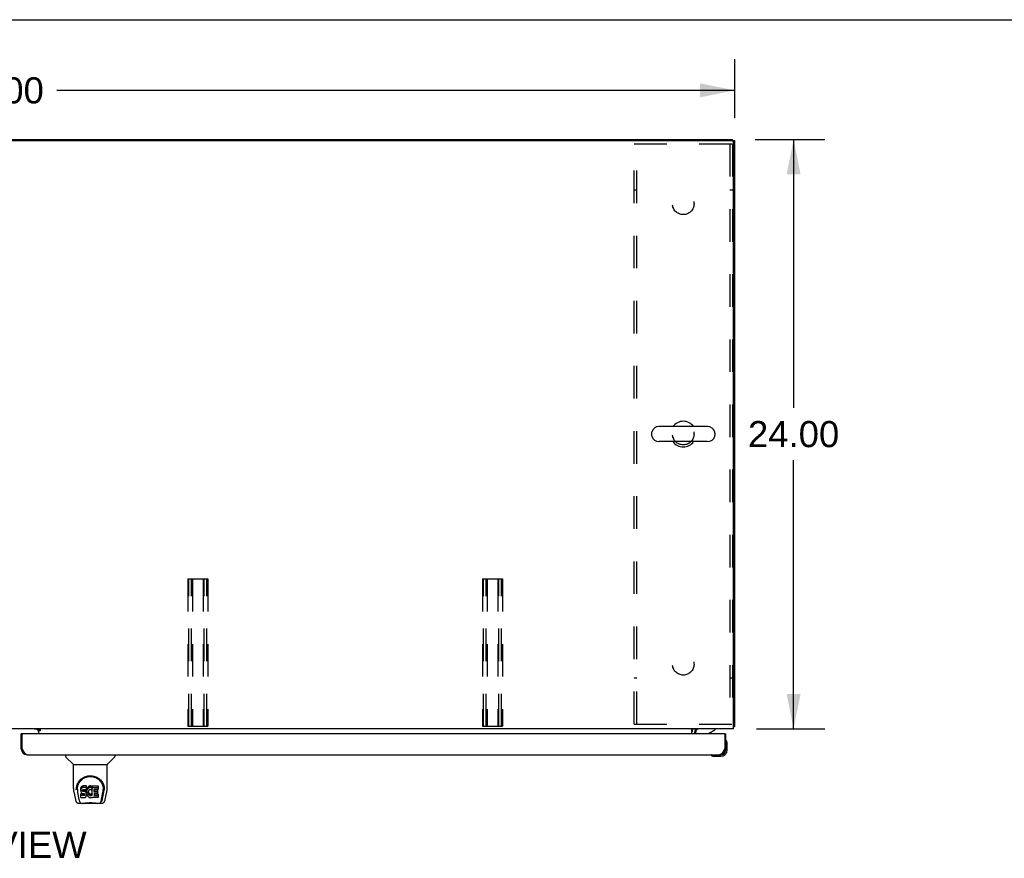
# Model space of a CAD drawing. Header units: inches. Extents: x 0 to 241, y 0 to 156.
# Tile 16 of 21: x 77 to 117, y 122 to 156. Entities that reach past the tile are written whole.
import ezdxf

# ---------------------------------------------------------------- set-up
doc = ezdxf.new("R2010")
doc.units = ezdxf.units.IN
doc.header["$LTSCALE"] = 13.26
doc.header["$MEASUREMENT"] = 0
doc.linetypes.add('HIDDEN', pattern=[0.2, 0.1, -0.1])
doc.layers.get('0').update_dxf_attribs({"linetype": 'CONTINUOUS'})
for name, color, linetype in [('02___PRT_ALL_AXES', 7, 'CONTINUOUS'), ('DEFAULT_2', 8, 'HIDDEN'), ('DIMENSIONS', 7, 'CONTINUOUS')]:
    doc.layers.add(name, color=color, linetype=linetype)
doc.styles.get("Standard").update_dxf_attribs({"font": 'arial.ttf'})
doc.dimstyles.new('DIMSTYLE_1', dxfattribs={"dimtxt": 1.063636, "dimasz": 1.418182, "dimexe": 0.09, "dimexo": 0.07, "dimgap": 0.0375, "dimtad": 0, "dimtih": 1, "dimtoh": 1, "dimzin": 4, "dimdsep": 46, "dimtxsty": 'Standard', "dimblk": '_FILLED', "dimblk1": '_FILLED', "dimblk2": '_FILLED', "dimcen": 0.09, "dimazin": 1, "dimtfac": 1, "dimtdec": 3, "dimtofl": 0, "dimtmove": 0, "dimatfit": 3, "dimldrblk": '_FILLED', "dimfxl": 1, "dimtolj": 1, "dimtzin": 4, "dimarcsym": 0})

# ---------------------------------------------------------------- blocks, each defined once
blk = doc.blocks.new('_FILLED')
at = {"color": 0, "linetype": 'ByBlock'}
blk.add_solid([(0, 0), (-1, 0.2), (-1, -0.2)], dxfattribs=at)
blk = doc.blocks.new('*D1')
at = {"layer": 'DIMENSIONS', "color": 2, "linetype": 'Continuous'}
for p, q in [((46.476, 151.891), (46.476, 154.399)), ((106.476, 152.006), (106.476, 154.399)), ((46.476, 153.123), (74.085, 153.123)), ((106.476, 153.123), (78.866, 153.123))]:
    blk.add_line(p, q, dxfattribs=at)
at = {"layer": 'DIMENSIONS', "color": 2, "linetype": 'Continuous', "xscale": 1.4181818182, "yscale": 1.4181818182, "zscale": 1.4181818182, "rotation": 180}
blk.add_blockref('_FILLED', (46.476, 153.123), dxfattribs=at)
at = {"layer": 'DIMENSIONS', "color": 2, "linetype": 'Continuous', "xscale": 1.4181818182, "yscale": 1.4181818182, "zscale": 1.4181818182}
blk.add_blockref('_FILLED', (106.476, 153.123), dxfattribs=at)
at = {"layer": 'DIMENSIONS', "color": 2, "linetype": 'Continuous', "insert": (76.476, 153.655), "char_height": 1.0636, "width": 3.7168, "attachment_point": 2, "line_spacing_factor": 0.9}
blk.add_mtext('60.00', dxfattribs=at)
blk = doc.blocks.new('*D10')
at = {"layer": 'DIMENSIONS', "color": 2, "linetype": 'Continuous'}
for p, q in [((107.302, 151.127), (110.142, 151.127)), ((108.866, 151.127), (108.866, 140.191)), ((108.866, 127.127), (108.866, 138.064)), ((107.356, 127.127), (110.142, 127.127))]:
    blk.add_line(p, q, dxfattribs=at)
at = {"layer": 'DIMENSIONS', "color": 2, "linetype": 'Continuous', "xscale": 1.4181818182, "yscale": 1.4181818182, "zscale": 1.4181818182}
for p, rotation in [((108.866, 151.127), 90), ((108.866, 127.127), 270)]:
    blk.add_blockref('_FILLED', p, dxfattribs=dict(at, rotation=rotation))
at = {"layer": 'DIMENSIONS', "color": 2, "linetype": 'Continuous', "insert": (108.866, 139.659), "char_height": 1.0636, "width": 3.7168, "attachment_point": 2, "line_spacing_factor": 0.9}
blk.add_mtext('24.00', dxfattribs=at)

msp = doc.modelspace()

# ---------------------------------------------------------------- linework, layer by layer
at = {"color": 7, "linetype": 'Continuous'}
for p, q in [((0, 156), (241.091, 156)), ((46.58, 151.127), (106.372, 151.127)), ((106.372, 151.075), (106.372, 151.127)), ((106.372, 151.075), (106.476, 151.075)), ((103.084, 139.171), (103.084, 139.084)), ((105.359, 139.433), (103.384, 139.433)), ((105.659, 139.171), (105.659, 139.084)), ((105.359, 138.821), (103.384, 138.821)), ((78.05, 127.116), (78.115, 127.052)), ((104.834, 127.127), (104.868, 127.092)), ((105.659, 127.127), (105.659, 127.088)), ((106.424, 127.231), (106.476, 127.231)), ((77.475, 126.923), (77.413, 126.923)), ((78.19, 127.093), (78.122, 127.093)), ((78.122, 127.047), (78.122, 127.093)), ((104.872, 127.088), (104.872, 127.088)), ((104.872, 127.088), (104.872, 127.088)), ((104.872, 126.923), (104.872, 126.97)), ((105.421, 126.95), (105.659, 127.088)), ((106.039, 126.923), (106.101, 126.923)), ((77.413, 126.316), (77.455, 126.316)), ((106.101, 126.316), (106.059, 126.316)), ((106.101, 126.272), (106.101, 126.316)), ((106.116, 126.658), (106.114, 126.664)), ((106.161, 126.529), (106.158, 126.567)), ((106.161, 126.272), (106.161, 126.529)), ((79.222, 126.069), (79.222, 126.007)), ((79.531, 125.682), (79.233, 125.979)), ((80.92, 125.682), (81.218, 125.979)), ((81.23, 126.069), (81.23, 126.007)), ((105.506, 126.056), (105.512, 126.054)), ((105.603, 126.012), (105.641, 126.009)), ((105.641, 126.009), (105.898, 126.009)), ((105.854, 126.069), (105.898, 126.069)), ((79.537, 125.676), (80.915, 125.676)), ((79.537, 124.704), (79.537, 125.676)), ((80.915, 124.704), (80.915, 125.676)), ((79.662, 124.735), (79.661, 124.672)), ((79.841, 124.707), (79.84, 124.684)), ((79.846, 124.731), (79.841, 124.707)), ((79.841, 124.641), (79.841, 124.707)), ((79.856, 124.753), (79.846, 124.731)), ((79.846, 124.664), (79.846, 124.731)), ((79.869, 124.773), (79.856, 124.753)), ((79.856, 124.686), (79.856, 124.753)), ((79.869, 124.706), (79.856, 124.686)), ((79.878, 124.781), (79.869, 124.773)), ((79.869, 124.706), (79.869, 124.773)), ((79.878, 124.714), (79.869, 124.706)), ((79.888, 124.787), (79.878, 124.781)), ((79.878, 124.714), (79.878, 124.781)), ((79.888, 124.721), (79.878, 124.714)), ((79.909, 124.797), (79.888, 124.787)), ((79.888, 124.721), (79.888, 124.787)), ((79.909, 124.73), (79.888, 124.721)), ((79.933, 124.804), (79.909, 124.797)), ((79.909, 124.73), (79.909, 124.797)), ((79.933, 124.738), (79.909, 124.73)), ((80.072, 124.804), (79.933, 124.804)), ((79.933, 124.738), (79.933, 124.804)), ((80.072, 124.738), (79.933, 124.738)), ((80.074, 124.762), (80.072, 124.804)), ((80.072, 124.738), (80.072, 124.804)), ((80.074, 124.695), (80.072, 124.738)), ((80.074, 124.695), (80.074, 124.762)), ((80.095, 124.704), (80.087, 124.684)), ((80.106, 124.724), (80.095, 124.704)), ((80.095, 124.638), (80.095, 124.704)), ((80.119, 124.742), (80.106, 124.724)), ((80.106, 124.657), (80.106, 124.724)), ((80.134, 124.759), (80.119, 124.742)), ((80.119, 124.675), (80.119, 124.742)), ((80.15, 124.774), (80.134, 124.759)), ((80.134, 124.692), (80.134, 124.759)), ((80.15, 124.707), (80.134, 124.692)), ((80.168, 124.787), (80.15, 124.774)), ((80.15, 124.707), (80.15, 124.774)), ((80.168, 124.72), (80.15, 124.707)), ((80.188, 124.796), (80.168, 124.787)), ((80.168, 124.72), (80.168, 124.787)), ((80.188, 124.729), (80.168, 124.72)), ((80.21, 124.801), (80.188, 124.796)), ((80.188, 124.729), (80.188, 124.796)), ((80.21, 124.734), (80.188, 124.729)), ((80.232, 124.803), (80.21, 124.801)), ((80.21, 124.734), (80.21, 124.801)), ((80.232, 124.736), (80.21, 124.734)), ((80.232, 124.803), (80.255, 124.803)), ((80.232, 124.736), (80.232, 124.803)), ((80.255, 124.736), (80.232, 124.736)), ((80.266, 124.801), (80.255, 124.803)), ((80.255, 124.736), (80.255, 124.803)), ((80.266, 124.734), (80.255, 124.736)), ((80.277, 124.798), (80.266, 124.801)), ((80.266, 124.734), (80.266, 124.801)), ((80.277, 124.731), (80.266, 124.734)), ((80.297, 124.714), (80.271, 124.645)), ((80.295, 124.785), (80.277, 124.798)), ((80.277, 124.731), (80.277, 124.798)), ((80.295, 124.719), (80.277, 124.731)), ((80.295, 124.785), (80.295, 124.719)), ((80.297, 124.782), (80.297, 124.715)), ((80.305, 124.802), (80.542, 124.802)), ((80.305, 124.41), (80.305, 124.802)), ((80.305, 124.736), (80.542, 124.736)), ((80.547, 124.798), (80.547, 124.657)), ((80.789, 124.735), (80.791, 124.672)), ((79.552, 124.561), (79.617, 124.256)), ((79.699, 124.662), (79.699, 124.639)), ((79.708, 124.541), (79.765, 124.248)), ((79.84, 124.617), (79.84, 124.684)), ((79.841, 124.641), (79.84, 124.617)), ((79.84, 124.617), (79.84, 124.593)), ((79.84, 124.593), (79.844, 124.569)), ((79.846, 124.664), (79.841, 124.641)), ((79.842, 124.331), (79.842, 124.473)), ((79.844, 124.569), (79.853, 124.547)), ((79.856, 124.686), (79.846, 124.664)), ((79.906, 124.478), (79.847, 124.477)), ((79.847, 124.41), (79.847, 124.477)), ((79.906, 124.411), (79.847, 124.41)), ((79.847, 124.326), (79.991, 124.326)), ((79.853, 124.547), (79.865, 124.527)), ((79.865, 124.527), (79.882, 124.51)), ((79.882, 124.51), (79.902, 124.497)), ((79.902, 124.497), (79.913, 124.492)), ((79.967, 124.478), (79.906, 124.478)), ((79.906, 124.411), (79.906, 124.478)), ((79.967, 124.411), (79.906, 124.411)), ((79.911, 124.62), (79.913, 124.635)), ((79.911, 124.598), (79.911, 124.62)), ((79.911, 124.605), (79.911, 124.62)), ((79.911, 124.598), (79.911, 124.605)), ((79.914, 124.591), (79.911, 124.598)), ((79.913, 124.635), (79.916, 124.642)), ((79.913, 124.492), (79.924, 124.49)), ((79.914, 124.591), (79.914, 124.635)), ((79.918, 124.584), (79.914, 124.591)), ((79.916, 124.642), (79.922, 124.647)), ((79.918, 124.584), (79.918, 124.643)), ((79.924, 124.58), (79.918, 124.584)), ((79.922, 124.647), (79.937, 124.651)), ((79.939, 124.643), (79.924, 124.647)), ((79.924, 124.647), (79.924, 124.647)), ((79.924, 124.58), (79.924, 124.647)), ((79.939, 124.576), (79.924, 124.58)), ((79.924, 124.49), (79.972, 124.49)), ((79.937, 124.651), (79.951, 124.652)), ((79.963, 124.644), (79.939, 124.643)), ((79.939, 124.576), (79.939, 124.643)), ((79.963, 124.577), (79.939, 124.576)), ((79.951, 124.652), (80.064, 124.652)), ((79.987, 124.642), (79.963, 124.644)), ((79.963, 124.577), (79.963, 124.644)), ((79.987, 124.576), (79.963, 124.577)), ((79.982, 124.479), (79.967, 124.478)), ((79.967, 124.411), (79.967, 124.478)), ((79.982, 124.412), (79.967, 124.411)), ((79.972, 124.49), (79.98, 124.489)), ((79.98, 124.489), (79.987, 124.487)), ((79.988, 124.483), (79.982, 124.479)), ((79.982, 124.412), (79.982, 124.479)), ((79.988, 124.416), (79.982, 124.412)), ((80.01, 124.637), (79.987, 124.642)), ((79.987, 124.576), (79.987, 124.642)), ((80.01, 124.57), (79.987, 124.576)), ((79.987, 124.487), (79.993, 124.482)), ((79.99, 124.484), (79.988, 124.483)), ((79.988, 124.416), (79.988, 124.483)), ((79.994, 124.421), (79.988, 124.416)), ((79.991, 124.326), (80.003, 124.328)), ((79.993, 124.482), (79.997, 124.476)), ((79.994, 124.421), (79.994, 124.481)), ((80.003, 124.433), (79.994, 124.421)), ((79.997, 124.476), (80.004, 124.463)), ((80.003, 124.433), (80.003, 124.465)), ((80.006, 124.44), (80.003, 124.433)), ((80.003, 124.328), (80.014, 124.332)), ((80.004, 124.463), (80.006, 124.448)), ((80.006, 124.44), (80.006, 124.452)), ((80.006, 124.448), (80.006, 124.44)), ((80.021, 124.632), (80.01, 124.637)), ((80.01, 124.57), (80.01, 124.637)), ((80.021, 124.566), (80.01, 124.57)), ((80.014, 124.332), (80.034, 124.346)), ((80.031, 124.626), (80.021, 124.632)), ((80.021, 124.566), (80.021, 124.632)), ((80.031, 124.559), (80.021, 124.566)), ((80.048, 124.609), (80.031, 124.626)), ((80.031, 124.559), (80.031, 124.626)), ((80.048, 124.542), (80.031, 124.559)), ((80.034, 124.346), (80.051, 124.363)), ((80.061, 124.589), (80.048, 124.609)), ((80.048, 124.542), (80.048, 124.609)), ((80.061, 124.522), (80.048, 124.542)), ((80.051, 124.363), (80.058, 124.372)), ((80.058, 124.372), (80.063, 124.383)), ((80.071, 124.567), (80.061, 124.589)), ((80.061, 124.522), (80.061, 124.589)), ((80.071, 124.5), (80.061, 124.522)), ((80.063, 124.383), (80.072, 124.406)), ((80.064, 124.652), (80.07, 124.653)), ((80.07, 124.653), (80.072, 124.658)), ((80.072, 124.563), (80.071, 124.567)), ((80.071, 124.5), (80.071, 124.567)), ((80.077, 124.477), (80.071, 124.5)), ((80.072, 124.658), (80.073, 124.671)), ((80.076, 124.64), (80.072, 124.596)), ((80.072, 124.529), (80.072, 124.596)), ((80.076, 124.574), (80.072, 124.529)), ((80.072, 124.529), (80.073, 124.507)), ((80.072, 124.406), (80.078, 124.429)), ((80.073, 124.671), (80.074, 124.695)), ((80.073, 124.507), (80.076, 124.485)), ((80.08, 124.662), (80.076, 124.64)), ((80.076, 124.574), (80.076, 124.64)), ((80.08, 124.596), (80.076, 124.574)), ((80.076, 124.485), (80.08, 124.463)), ((80.079, 124.453), (80.077, 124.477)), ((80.078, 124.429), (80.079, 124.453)), ((80.079, 124.453), (80.079, 124.467)), ((80.087, 124.684), (80.08, 124.662)), ((80.08, 124.596), (80.08, 124.662)), ((80.087, 124.617), (80.08, 124.596)), ((80.08, 124.463), (80.087, 124.442)), ((80.087, 124.617), (80.087, 124.684)), ((80.095, 124.638), (80.087, 124.617)), ((80.087, 124.442), (80.109, 124.403)), ((80.106, 124.657), (80.095, 124.638)), ((80.119, 124.675), (80.106, 124.657)), ((80.109, 124.403), (80.121, 124.384)), ((80.134, 124.692), (80.119, 124.675)), ((80.121, 124.384), (80.136, 124.368)), ((80.136, 124.368), (80.153, 124.353)), ((80.142, 124.545), (80.141, 124.518)), ((80.141, 124.518), (80.142, 124.505)), ((80.145, 124.572), (80.142, 124.545)), ((80.142, 124.505), (80.142, 124.545)), ((80.142, 124.505), (80.146, 124.492)), ((80.144, 124.564), (80.146, 124.559)), ((80.149, 124.584), (80.145, 124.572)), ((80.146, 124.559), (80.156, 124.534)), ((80.146, 124.492), (80.146, 124.559)), ((80.146, 124.492), (80.156, 124.467)), ((80.155, 124.596), (80.149, 124.584)), ((80.153, 124.353), (80.17, 124.339)), ((80.169, 124.619), (80.155, 124.596)), ((80.156, 124.534), (80.169, 124.511)), ((80.156, 124.467), (80.156, 124.534)), ((80.156, 124.467), (80.169, 124.444)), ((80.177, 124.63), (80.169, 124.619)), ((80.169, 124.511), (80.178, 124.501)), ((80.169, 124.444), (80.169, 124.511)), ((80.169, 124.444), (80.178, 124.434)), ((80.17, 124.339), (80.18, 124.334)), ((80.188, 124.637), (80.177, 124.63)), ((80.178, 124.501), (80.188, 124.492)), ((80.178, 124.434), (80.178, 124.501)), ((80.178, 124.434), (80.188, 124.425)), ((80.18, 124.334), (80.19, 124.33)), ((80.213, 124.648), (80.188, 124.637)), ((80.188, 124.492), (80.199, 124.485)), ((80.188, 124.425), (80.188, 124.492)), ((80.188, 124.425), (80.199, 124.418)), ((80.19, 124.33), (80.212, 124.325)), ((80.199, 124.485), (80.211, 124.48)), ((80.199, 124.418), (80.199, 124.485)), ((80.199, 124.418), (80.211, 124.413)), ((80.211, 124.48), (80.225, 124.477)), ((80.211, 124.413), (80.211, 124.48)), ((80.211, 124.413), (80.225, 124.411)), ((80.212, 124.325), (80.234, 124.322)), ((80.226, 124.651), (80.213, 124.648)), ((80.225, 124.477), (80.238, 124.477)), ((80.225, 124.411), (80.225, 124.477)), ((80.225, 124.411), (80.238, 124.41)), ((80.239, 124.651), (80.226, 124.651)), ((80.234, 124.322), (80.256, 124.325)), ((80.238, 124.477), (80.251, 124.479)), ((80.238, 124.41), (80.238, 124.477)), ((80.238, 124.41), (80.251, 124.412)), ((80.252, 124.648), (80.239, 124.651)), ((80.251, 124.479), (80.264, 124.483)), ((80.251, 124.412), (80.251, 124.479)), ((80.251, 124.412), (80.264, 124.416)), ((80.265, 124.643), (80.252, 124.648)), ((80.256, 124.325), (80.278, 124.332)), ((80.264, 124.483), (80.276, 124.488)), ((80.264, 124.416), (80.264, 124.483)), ((80.264, 124.416), (80.276, 124.422)), ((80.276, 124.488), (80.287, 124.496)), ((80.276, 124.422), (80.276, 124.488)), ((80.276, 124.422), (80.287, 124.429)), ((80.278, 124.332), (80.297, 124.344)), ((80.287, 124.496), (80.287, 124.429)), ((80.294, 124.495), (80.305, 124.477)), ((80.294, 124.428), (80.305, 124.41)), ((80.307, 124.344), (80.297, 124.344)), ((80.297, 124.344), (80.297, 124.344)), ((80.307, 124.331), (80.307, 124.344)), ((80.543, 124.326), (80.312, 124.326)), ((80.376, 124.648), (80.376, 124.58)), ((80.377, 124.489), (80.377, 124.412)), ((80.542, 124.652), (80.38, 124.652)), ((80.38, 124.643), (80.511, 124.643)), ((80.38, 124.576), (80.511, 124.576)), ((80.511, 124.494), (80.381, 124.494)), ((80.381, 124.474), (80.543, 124.474)), ((80.381, 124.407), (80.543, 124.407)), ((80.516, 124.638), (80.516, 124.498)), ((80.547, 124.47), (80.547, 124.331)), ((80.686, 124.248), (80.743, 124.538)), ((80.727, 124.283), (80.78, 124.554)), ((80.743, 124.538), (80.744, 124.542)), ((80.797, 124.649), (80.797, 124.649)), ((80.834, 124.256), (80.9, 124.561)), ((79.741, 124.101), (79.942, 124.101)), ((79.783, 124.18), (79.776, 124.18)), ((79.781, 124.184), (79.785, 124.174)), ((79.785, 124.173), (79.785, 124.174)), ((79.827, 124.101), (79.821, 124.101)), ((79.827, 124.101), (79.826, 124.101)), ((80.519, 124.089), (79.932, 124.089)), ((80.509, 124.101), (80.71, 124.101)), ((80.625, 124.101), (80.624, 124.101)), ((80.666, 124.173), (80.667, 124.174)), ((80.667, 124.174), (80.67, 124.184)), ((80.676, 124.18), (80.669, 124.18))]:
    msp.add_line(p, q, dxfattribs=at)
at = {"color": 3, "linetype": 'Continuous'}
for p, q in [((46.59, 151.075), (106.361, 151.075)), ((106.424, 127.127), (106.424, 151.013)), ((106.476, 127.231), (106.476, 151.075)), ((106.424, 127.127), (46.528, 127.127)), ((78.122, 127.116), (77.95, 127.116)), ((78.122, 127.098), (78.122, 127.127)), ((104.726, 126.923), (104.726, 127.127)), ((77.413, 126.316), (77.413, 126.923)), ((77.455, 126.316), (77.455, 126.903)), ((106.039, 126.923), (77.475, 126.923)), ((78.122, 127.098), (78.19, 127.098)), ((78.19, 127.047), (78.122, 127.047)), ((78.122, 127.047), (78.122, 126.923)), ((78.19, 127.098), (78.19, 127.047)), ((104.83, 126.985), (104.83, 126.923)), ((104.87, 127.09), (104.866, 127.096)), ((104.871, 127.089), (104.87, 127.09)), ((104.872, 127.088), (104.871, 127.089)), ((106.059, 126.903), (106.059, 126.316)), ((106.101, 126.316), (106.101, 126.923)), ((77.468, 126.291), (77.455, 126.316)), ((106.059, 126.316), (106.046, 126.291)), ((77.475, 126.279), (77.468, 126.291)), ((77.482, 126.266), (77.475, 126.279)), ((77.488, 126.254), (77.482, 126.266)), ((77.66, 126.069), (105.854, 126.069)), ((106.032, 126.266), (106.026, 126.254)), ((106.039, 126.279), (106.032, 126.266)), ((106.046, 126.291), (106.039, 126.279))]:
    msp.add_line(p, q, dxfattribs=at)
for points in [[(104.844, 127.121), (104.842, 127.123), (104.839, 127.124), (104.837, 127.125), (104.835, 127.126)], [(104.859, 127.105), (104.857, 127.107), (104.855, 127.109), (104.853, 127.112), (104.851, 127.114), (104.849, 127.116), (104.846, 127.119), (104.844, 127.121)], [(104.866, 127.096), (104.864, 127.098), (104.863, 127.1), (104.861, 127.102), (104.859, 127.105)], [(106.424, 127.212), (106.424, 127.212), (106.428, 127.213), (106.432, 127.214), (106.436, 127.215), (106.44, 127.216), (106.444, 127.216), (106.448, 127.217), (106.452, 127.218), (106.455, 127.219), (106.458, 127.219), (106.461, 127.22), (106.464, 127.221), (106.467, 127.222), (106.469, 127.223), (106.471, 127.224), (106.472, 127.225), (106.473, 127.226), (106.474, 127.227), (106.475, 127.229), (106.476, 127.23), (106.476, 127.231)], [(104.873, 127.087), (104.873, 127.087), (104.872, 127.087), (104.872, 127.088), (104.872, 127.088)], [(77.498, 126.236), (77.491, 126.248), (77.488, 126.254)], [(77.66, 126.069), (77.656, 126.07), (77.653, 126.07), (77.65, 126.07), (77.647, 126.071), (77.643, 126.071), (77.64, 126.072), (77.637, 126.073), (77.633, 126.074), (77.63, 126.076), (77.627, 126.077), (77.623, 126.079), (77.62, 126.081), (77.617, 126.083), (77.614, 126.085), (77.61, 126.087), (77.607, 126.089), (77.604, 126.092), (77.6, 126.095), (77.597, 126.097), (77.594, 126.1), (77.59, 126.104), (77.587, 126.107), (77.584, 126.11), (77.581, 126.114), (77.577, 126.117), (77.574, 126.121), (77.571, 126.125), (77.567, 126.129), (77.564, 126.133), (77.561, 126.137), (77.557, 126.142), (77.554, 126.146), (77.551, 126.151), (77.548, 126.155), (77.544, 126.16), (77.541, 126.165), (77.538, 126.17), (77.534, 126.175), (77.531, 126.18), (77.528, 126.186), (77.524, 126.191), (77.521, 126.196), (77.518, 126.202), (77.515, 126.207), (77.511, 126.213), (77.508, 126.219), (77.505, 126.225), (77.501, 126.23), (77.498, 126.236)], [(106.026, 126.254), (106.019, 126.242), (106.016, 126.236), (106.013, 126.23), (106.009, 126.225), (106.006, 126.219), (106.003, 126.213), (105.999, 126.207), (105.996, 126.202), (105.993, 126.196), (105.989, 126.191), (105.986, 126.186), (105.983, 126.18), (105.98, 126.175), (105.976, 126.17), (105.973, 126.165), (105.97, 126.16), (105.966, 126.155), (105.963, 126.151), (105.96, 126.146), (105.956, 126.142), (105.953, 126.137), (105.95, 126.133), (105.947, 126.129), (105.943, 126.125), (105.94, 126.121), (105.937, 126.117), (105.933, 126.114), (105.93, 126.11), (105.927, 126.107), (105.923, 126.104), (105.92, 126.1), (105.917, 126.097), (105.914, 126.095), (105.91, 126.092), (105.907, 126.089), (105.904, 126.087), (105.9, 126.085), (105.897, 126.083), (105.894, 126.081), (105.89, 126.079), (105.887, 126.077), (105.884, 126.076), (105.881, 126.074), (105.877, 126.073), (105.874, 126.072), (105.871, 126.071), (105.867, 126.071), (105.864, 126.07), (105.861, 126.07), (105.857, 126.07), (105.854, 126.069)]]:
    msp.add_lwpolyline(points, dxfattribs=at)
at = {"color": 7, "linetype": 'Continuous'}
for points in [[(79.655, 124.662), (79.658, 124.704), (79.665, 124.756), (79.677, 124.805), (79.692, 124.851), (79.711, 124.895), (79.732, 124.935), (79.756, 124.974), (79.783, 125.01), (79.813, 125.043), (79.845, 125.074), (79.879, 125.103), (79.916, 125.128), (79.955, 125.151), (79.996, 125.171), (80.039, 125.188), (80.084, 125.202), (80.13, 125.211), (80.176, 125.217), (80.224, 125.22), (80.271, 125.218), (80.318, 125.212), (80.364, 125.203), (80.409, 125.19), (80.452, 125.173), (80.493, 125.153), (80.532, 125.131), (80.569, 125.105), (80.603, 125.077), (80.636, 125.046), (80.665, 125.013), (80.693, 124.977), (80.717, 124.939), (80.739, 124.899), (80.758, 124.856), (80.773, 124.81), (80.785, 124.761), (80.793, 124.71), (80.796, 124.662)], [(79.699, 124.662), (79.699, 124.682), (79.701, 124.706), (79.703, 124.73), (79.707, 124.754), (79.712, 124.778), (79.717, 124.801), (79.724, 124.824), (79.732, 124.846), (79.74, 124.867), (79.75, 124.888), (79.76, 124.909), (79.771, 124.928), (79.783, 124.947), (79.795, 124.965), (79.807, 124.982), (79.821, 124.999), (79.834, 125.015), (79.848, 125.03), (79.863, 125.044), (79.877, 125.057), (79.892, 125.07), (79.908, 125.082), (79.923, 125.093), (79.939, 125.104), (79.954, 125.114), (79.97, 125.123), (79.986, 125.131)], [(79.986, 125.131), (80.002, 125.139), (80.018, 125.146), (80.034, 125.153), (80.05, 125.159), (80.066, 125.164), (80.082, 125.169), (80.098, 125.173), (80.113, 125.177), (80.129, 125.18), (80.145, 125.183), (80.161, 125.185), (80.177, 125.187), (80.193, 125.188), (80.209, 125.189), (80.225, 125.189), (80.241, 125.189), (80.257, 125.188), (80.273, 125.187), (80.289, 125.185), (80.305, 125.183), (80.321, 125.18), (80.337, 125.177), (80.353, 125.173), (80.369, 125.169), (80.385, 125.164), (80.401, 125.159), (80.417, 125.153), (80.433, 125.147), (80.449, 125.139)], [(80.449, 125.139), (80.465, 125.132), (80.48, 125.123), (80.496, 125.114), (80.512, 125.104), (80.527, 125.094), (80.543, 125.083), (80.558, 125.071), (80.573, 125.058), (80.588, 125.045), (80.602, 125.03), (80.617, 125.015), (80.63, 125), (80.644, 124.983), (80.656, 124.966), (80.669, 124.947), (80.68, 124.928), (80.691, 124.909), (80.701, 124.889), (80.711, 124.868), (80.719, 124.846), (80.727, 124.824), (80.734, 124.801), (80.74, 124.778), (80.744, 124.755), (80.748, 124.731), (80.751, 124.707), (80.752, 124.682), (80.753, 124.662)], [(79.537, 124.704), (79.537, 124.677), (79.54, 124.635), (79.546, 124.593), (79.552, 124.561)], [(80.9, 124.561), (80.905, 124.592), (80.911, 124.634), (80.914, 124.677), (80.915, 124.705)], [(79.655, 124.649), (79.655, 124.653), (79.655, 124.662)], [(79.699, 124.639), (79.699, 124.623), (79.701, 124.594), (79.704, 124.566), (79.708, 124.541)], [(79.847, 124.477), (79.846, 124.477), (79.846, 124.477), (79.845, 124.477), (79.845, 124.477), (79.844, 124.477), (79.844, 124.476), (79.844, 124.476), (79.843, 124.476), (79.843, 124.475), (79.843, 124.475), (79.842, 124.474), (79.842, 124.474), (79.842, 124.473), (79.842, 124.473)], [(79.847, 124.41), (79.846, 124.41), (79.846, 124.41), (79.845, 124.41), (79.845, 124.41), (79.844, 124.41), (79.844, 124.41), (79.844, 124.409), (79.843, 124.409), (79.843, 124.409), (79.843, 124.408), (79.842, 124.408), (79.842, 124.407), (79.842, 124.407), (79.842, 124.406)], [(80.744, 124.542), (80.744, 124.545), (80.745, 124.548), (80.745, 124.551), (80.746, 124.554), (80.746, 124.557), (80.747, 124.56), (80.747, 124.564), (80.748, 124.567), (80.748, 124.571), (80.749, 124.574), (80.749, 124.578), (80.75, 124.582), (80.75, 124.586), (80.75, 124.59), (80.751, 124.594), (80.751, 124.599), (80.751, 124.603), (80.752, 124.607), (80.752, 124.612), (80.752, 124.617), (80.752, 124.621), (80.752, 124.626), (80.753, 124.631), (80.753, 124.636), (80.753, 124.662)], [(80.796, 124.662), (80.797, 124.654), (80.797, 124.649)], [(79.617, 124.256), (79.62, 124.241), (79.626, 124.22), (79.632, 124.201), (79.638, 124.185), (79.645, 124.17), (79.652, 124.156), (79.66, 124.144), (79.67, 124.133), (79.681, 124.123), (79.693, 124.114), (79.707, 124.108), (79.722, 124.103), (79.737, 124.101), (79.741, 124.101)], [(79.765, 124.248), (79.768, 124.236), (79.771, 124.223), (79.774, 124.209), (79.778, 124.196), (79.781, 124.184)], [(79.785, 124.173), (79.79, 124.161), (79.796, 124.149), (79.803, 124.138), (79.81, 124.129), (79.817, 124.12), (79.825, 124.114), (79.834, 124.108), (79.844, 124.104), (79.854, 124.101), (79.861, 124.101)], [(79.942, 124.101), (79.963, 124.101), (79.985, 124.103), (80.008, 124.105), (80.033, 124.108), (80.059, 124.111), (80.085, 124.114), (80.113, 124.116), (80.141, 124.119), (80.17, 124.12), (80.199, 124.121), (80.228, 124.122), (80.257, 124.121), (80.286, 124.12), (80.315, 124.118), (80.343, 124.116), (80.37, 124.113), (80.396, 124.11), (80.421, 124.108), (80.445, 124.105), (80.468, 124.103), (80.489, 124.101), (80.509, 124.101)], [(79.942, 124.101), (79.964, 124.101), (79.991, 124.103), (80.018, 124.106), (80.047, 124.108), (80.075, 124.111), (80.105, 124.114), (80.134, 124.117), (80.164, 124.118), (80.195, 124.12), (80.225, 124.12), (80.256, 124.12), (80.286, 124.118), (80.316, 124.117), (80.346, 124.114), (80.375, 124.111), (80.433, 124.106)], [(80.433, 124.106), (80.46, 124.103), (80.487, 124.101), (80.509, 124.101)], [(80.59, 124.101), (80.598, 124.101), (80.608, 124.104), (80.617, 124.108), (80.626, 124.114), (80.634, 124.12), (80.642, 124.129), (80.649, 124.138), (80.655, 124.148), (80.661, 124.161), (80.666, 124.173)], [(80.67, 124.184), (80.674, 124.196), (80.677, 124.209), (80.681, 124.223), (80.684, 124.236), (80.686, 124.248)], [(80.71, 124.101), (80.725, 124.102), (80.738, 124.105), (80.751, 124.11), (80.763, 124.117), (80.773, 124.125), (80.782, 124.134), (80.791, 124.144), (80.798, 124.154), (80.805, 124.166), (80.811, 124.178), (80.817, 124.192), (80.822, 124.207), (80.827, 124.224), (80.832, 124.243), (80.834, 124.256)]]:
    msp.add_lwpolyline(points, dxfattribs=at)
at = {"color": 3, "linetype": 'Continuous'}
for centre, radius, start, end in [((106.361, 151.013), 0.0625, 0, 90), ((78.007, 127.012), 0.115, 0, 64.7498), ((104.972, 126.985), 0.142, 90, 180), ((77.475, 126.903), 0.02, 90, 180), ((106.039, 126.903), 0.02, 0, 90), ((77.66, 126.316), 0.246, 180, 270), ((105.854, 126.316), 0.246, 270, 360)]:
    msp.add_arc(centre, radius, start, end, dxfattribs=at)
at = {"color": 7, "linetype": 'Continuous'}
for centre, radius, start, end in [((104.372, 139.127), 0.523, 35.8102, 144.1898), ((103.228, 139.171), 0.144, 164.3697, 180), ((103.384, 139.127), 0.306, 90, 164.3697), ((105.359, 139.127), 0.306, 15.6303, 90), ((105.515, 139.171), 0.144, 0, 15.6303), ((103.228, 139.084), 0.144, 180, 195.6303), ((103.384, 139.127), 0.306, 195.6303, 270), ((104.372, 139.127), 0.523, 215.8091, 324.1909), ((105.359, 139.127), 0.306, 270, 344.3697), ((105.515, 139.084), 0.144, 344.3697, 360), ((104.972, 126.985), 0.246, 144.6735, 180), ((105.029, 126.97), 0.157, 90, 180), ((105.471, 126.864), 0.1, 120.092, 143.4532), ((106.116, 126.649), 0.015, 96.3796, 180), ((106.112, 126.649), 0.015, 30.8899, 83.6204), ((105.911, 126.529), 0.25, 0, 30.8899), ((79.261, 126.007), 0.0394, 180, 225), ((81.19, 126.007), 0.0394, 315, 360), ((105.521, 126.054), 0.015, 90, 173.6204), ((105.521, 126.058), 0.015, 186.3796, 239.1101), ((105.641, 126.259), 0.25, 239.1101, 270), ((105.898, 126.272), 0.263, 270, 360), ((105.898, 126.272), 0.203, 270, 360), ((79.545, 125.695), 0.0197, 225, 270), ((80.907, 125.695), 0.0197, 270, 315), ((79.932, 124.109), 0.0197, 203.607, 270), ((80.519, 124.109), 0.0197, 270, 336.393)]:
    msp.add_arc(centre, radius, start, end, dxfattribs=at)
for centre, major_axis, ratio, start_param, end_param in [((80.226, 124.662), (0, 0.565), 0.999848, 1.129542, 1.553352), ((80.292, 124.782), (0.00448, 0), 1, 0.003891, 0.905353), ((80.292, 124.715), (0, 0.00448), 1, 4.345898, 5.617742), ((80.542, 124.798), (0, 0.00448), 1, -1.570796, 0), ((80.542, 124.731), (0, 0.00448), 1, -1.570796, 0), ((80.226, 124.662), (0, 0.565), 0.999848, 4.519536, 5.157611), ((79.847, 124.331), (0.00483, 0), 1, 3.141593, 4.712389), ((80.266, 124.647), (0, 0.00448), 1, -3.557718, -1.937287), ((80.29, 124.492), (0.00448, 0), 1, 1.570796, 2.222579), ((80.29, 124.425), (0.00448, 0), 1, 0.594971, 2.222579), ((80.29, 124.492), (0, 0.00448), 1, -0.975826, 0), ((80.312, 124.331), (0.00448, 0), 1, -3.141593, -1.570796), ((80.38, 124.648), (0, 0.00448), 1, 0, 1.570796), ((80.38, 124.647), (0, 0.00448), 1, -4.712389, -3.141593), ((80.38, 124.58), (0, 0.00448), 1, -4.712389, -3.141593), ((80.381, 124.489), (0, 0.00448), 1, 0, 1.570796), ((80.381, 124.479), (0, 0.00448), 1, -4.712389, -3.141593), ((80.381, 124.412), (0, 0.00448), 1, -4.712389, -3.141593), ((80.511, 124.638), (0.00448, 0), 1, 0, 1.570796), ((80.511, 124.571), (0.00448, 0), 1, 0, 1.570796), ((80.511, 124.498), (0.00448, 0), 1, -1.570796, 0), ((80.542, 124.657), (0, 0.00448), 1, -3.141593, -1.570796), ((80.543, 124.47), (0.00448, 0), 1, 0, 1.570796), ((80.543, 124.403), (0.00448, 0), 1, 0, 1.570796), ((80.543, 124.331), (0.00448, 0), 1, -1.570796, 0), ((80.67, 124.534), (-0.007, 0.354), 0.213027, -3.145575, -2.360177)]:
    msp.add_ellipse(centre, major_axis=major_axis, ratio=ratio, start_param=start_param, end_param=end_param, dxfattribs=at)
at = {"layer": '02___PRT_ALL_AXES', "color": 3, "linetype": 'Continuous'}
msp.add_line((77.95, 127.116), (77.95, 127.127), dxfattribs=at)
at = {"layer": '02___PRT_ALL_AXES', "color": 8, "linetype": 'HIDDEN'}
for centre in [(104.372, 148.502), (104.372, 139.127), (104.372, 129.752)]:
    msp.add_circle(centre, 0.438, dxfattribs=at)
at = {"layer": '02___PRT_ALL_AXES', "color": 7, "linetype": 'Continuous'}
for start, end in [(350.8498, 351.1102), (355.1015, 355.7578)]:
    msp.add_arc((105.898, 126.272), 0.263, start, end, dxfattribs=at)
at = {"layer": 'DEFAULT_2', "color": 8, "linetype": 'HIDDEN'}
for p, q in [((102.372, 150.94), (106.372, 150.94)), ((102.372, 127.315), (102.372, 150.94)), ((102.476, 127.315), (102.476, 150.94)), ((106.268, 150.94), (106.268, 127.315)), ((106.372, 150.94), (106.372, 127.315)), ((102.476, 149.065), (102.372, 149.065)), ((106.372, 149.065), (106.268, 149.065)), ((84.194, 133.231), (85.007, 133.231)), ((84.194, 133.231), (84.194, 127.231)), ((84.234, 127.231), (84.234, 133.231)), ((84.342, 127.231), (84.342, 133.231)), ((84.382, 133.231), (84.382, 127.231)), ((84.819, 133.231), (84.819, 127.231)), ((84.859, 127.231), (84.859, 133.231)), ((84.967, 127.231), (84.967, 133.231)), ((85.007, 133.231), (85.007, 127.231)), ((96.194, 133.231), (97.007, 133.231)), ((96.194, 133.231), (96.194, 127.231)), ((96.234, 127.231), (96.234, 133.231)), ((96.342, 127.231), (96.342, 133.231)), ((96.382, 133.231), (96.382, 127.231)), ((96.819, 133.231), (96.819, 127.231)), ((96.859, 127.231), (96.859, 133.231)), ((96.967, 127.231), (96.967, 133.231)), ((97.007, 133.231), (97.007, 127.231)), ((102.476, 129.19), (102.372, 129.19)), ((106.372, 129.19), (106.268, 129.19)), ((84.194, 127.231), (85.007, 127.231)), ((96.194, 127.231), (97.007, 127.231)), ((102.372, 127.315), (106.372, 127.315))]:
    msp.add_line(p, q, dxfattribs=at)

# ---------------------------------------------------------------- texts
at = {"layer": 'DIMENSIONS', "color": 2, "linetype": 'Continuous', "insert": (76.444, 122.938), "char_height": 1.0636, "width": 7.24775, "attachment_point": 2, "line_spacing_factor": 0.9}
msp.add_mtext('TOP VIEW', dxfattribs=at)

# ---------------------------------------------------------------- dimensions: what is measured, and where the dimension line sits
at = {"layer": 'DIMENSIONS', "color": 2, "linetype": 'Continuous'}
dim = msp.add_linear_dim(base=(106.476, 153.123), p1=(46.476, 154.469), p2=(106.476, 154.469), dimstyle='DIMSTYLE_1', dxfattribs=at)
dim.commit()
dim.dimension.update_dxf_attribs({"geometry": '*D1', "text_midpoint": (76.468, 153.117), "dimtype": 160})
dim = msp.add_linear_dim(base=(108.866, 151.127), p1=(107.286, 127.127), p2=(107.232, 151.127), angle=90, dimstyle='DIMSTYLE_1', dxfattribs=at)
dim.commit()
dim.dimension.update_dxf_attribs({"geometry": '*D10', "text_midpoint": (108.851, 139.122), "dimtype": 160})

doc.saveas('drawing.dxf')
